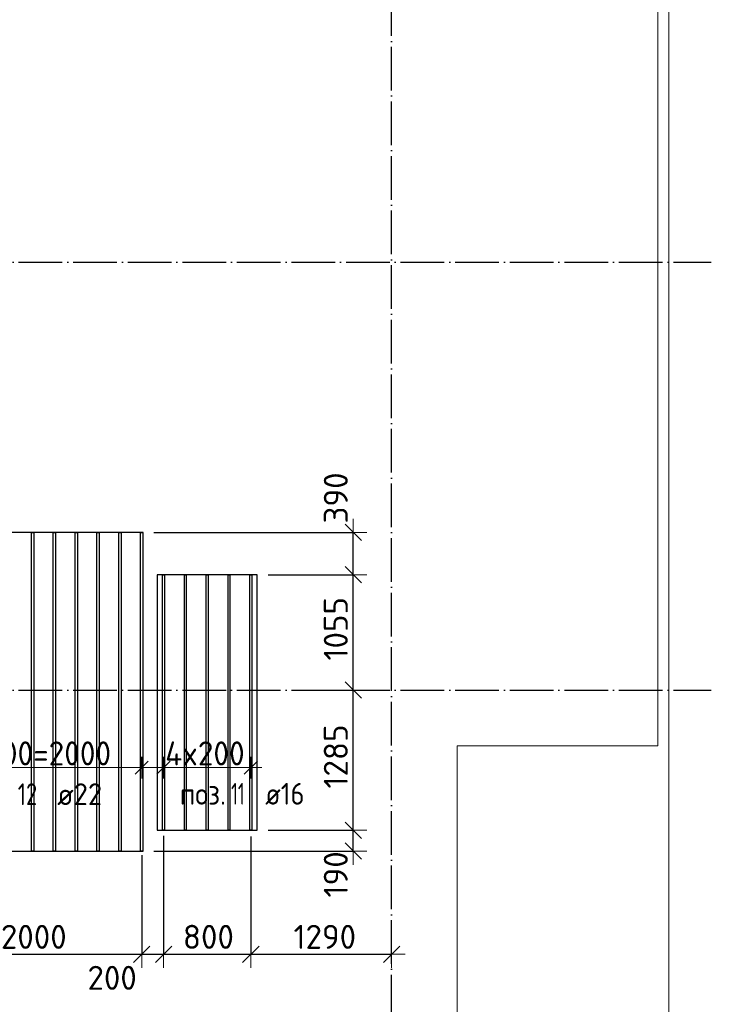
# Model space of a CAD drawing. Header units: millimetres. Extents: x -3725 to 93325, y -74170 to 82591.
# Tile 14 of 140: x 40492 to 46830, y -9540 to -518. Entities that reach past the tile are written whole.
import ezdxf

# ---------------------------------------------------------------- set-up
doc = ezdxf.new("R2010")
doc.units = ezdxf.units.MM
doc.header["$PDMODE"] = 65
for name, pattern in [('______11', [500, 400, -50, 0, -50]), ('______3', [500, 400, -100]), ('______5', [1100, 800, -100, 100, -100])]:
    doc.linetypes.add(name, pattern=pattern)
for name, color, linetype, lineweight in [('Standard', 7, 'Continuous', 25), ('Балка_ общее', 7, '______3', 13), ('Размерная линия_ общее', 7, 'Continuous', 13), ('Фундамент (1)', 7, 'Continuous', 35)]:
    doc.layers.add(name, color=color, linetype=linetype, lineweight=lineweight)
doc.layers.add('Арм.стержн.Доп. Арм ниж.зоны У', color=7, linetype='Continuous', lineweight=35, true_color=0x1cff1c)
doc.layers.add('Осевая линия_ общее', color=7, linetype='______5', lineweight=13, true_color=0xa0a0a0)
doc.styles.add('ISOCPEUR', font='ISOCPEUR')
doc.dimstyles.new('DIMSTYLE_3', dxfattribs={"dimtxt": 220, "dimasz": 250, "dimexe": 0, "dimexo": 0, "dimgap": 110, "dimtad": 2, "dimdec": 0, "dimrnd": 5, "dimzin": 12, "dimdsep": 46, "dimtxsty": 'ISOCPEUR', "dimblk1": 'ALL_ML_STRICH', "dimblk2": 'ALL_ML_STRICH', "dimsah": 1, "dimcen": 0, "dimclrd": 7, "dimclre": 256, "dimclrt": 7, "dimadec": 0, "dimazin": 0, "dimtfac": 1, "dimtdec": 0, "dimtix": 1, "dimtmove": 2, "dimatfit": 3, "dimfxl": 0, "dimtzin": 0, "dimlwd": 0, "dimlwe": -3, "dimarcsym": 0})
doc.dimstyles.new('DIMSTYLE_5', dxfattribs={"dimtxt": 220, "dimasz": 250, "dimexe": 0, "dimexo": 0, "dimgap": 110, "dimtad": 2, "dimdec": 0, "dimrnd": 5, "dimzin": 12, "dimdsep": 46, "dimtxsty": 'ISOCPEUR', "dimblk1": 'ALL_ML_STRICH', "dimblk2": 'ALL_ML_STRICH', "dimsah": 1, "dimcen": 0, "dimclrd": 7, "dimclre": 256, "dimclrt": 7, "dimadec": 0, "dimazin": 0, "dimtfac": 1, "dimtdec": 0, "dimtix": 1, "dimtmove": 2, "dimatfit": 3, "dimfxl": 0, "dimtvp": 1.2, "dimtzin": 0, "dimlwd": 0, "dimlwe": -3, "dimarcsym": 0})
doc.dimstyles.new('DIMSTYLE_9', dxfattribs={"dimtxt": 220, "dimasz": 250, "dimexe": 0, "dimexo": 0, "dimgap": 110, "dimtad": 0, "dimdec": 0, "dimrnd": 5, "dimzin": 12, "dimdsep": 46, "dimtxsty": 'ISOCPEUR', "dimblk1": 'ALL_ML_STRICH', "dimblk2": 'ALL_ML_STRICH', "dimsah": 1, "dimcen": 0, "dimclrd": 7, "dimclre": 256, "dimclrt": 7, "dimadec": 0, "dimazin": 0, "dimtfac": 1, "dimtdec": 0, "dimtix": 1, "dimtmove": 2, "dimatfit": 3, "dimfxl": 0, "dimtvp": 1.2, "dimtzin": 0, "dimlwd": 0, "dimlwe": -3, "dimarcsym": 0})

# ---------------------------------------------------------------- blocks, each defined once
blk = doc.blocks.new('СЛОЖНЫЙ_ОБЪЕКТ_2')
at = {"layer": 'Осевая линия_ общее', "color": 253, "linetype": '______11', "lineweight": -3, "true_color": 0xa0a0a0, "transparency": 33554687}
for p, q in [((43900, -14170), (43900, 9510)), ((27980, -2740), (46830, -2740)), ((27980, -6660), (46830, -6660))]:
    blk.add_line(p, q, dxfattribs=at)
blk = doc.blocks.new('ALL_ML_STRICH')
at = {"color": 0, "linetype": 'ByBlock', "lineweight": -2}
for p, q in [((0, -0.5), (0, 0.5)), ((-1, 0), (0.5, 0)), ((-0.3, -0.3), (0.3, 0.3))]:
    blk.add_line(p, q, dxfattribs=at)
blk = doc.blocks.new('*D229')
at = {"layer": 'DEFPOINTS', "color": 7, "linetype": 'Continuous', "lineweight": 13, "transparency": 33554687}
for p in [(39610.2, -8101.1), (41610.2, -8073.9), (39610.2, -9081.6)]:
    blk.add_point(p, dxfattribs=at)
at = {"layer": 'Размерная линия_ общее', "color": 253, "linetype": 'Continuous', "lineweight": -2, "true_color": 0xa0a0a0, "transparency": 33554687}
for p, q in [((39610.2, -8201.1), (39610.2, -9081.6)), ((41610.2, -8173.9), (41610.2, -9081.6))]:
    blk.add_line(p, q, dxfattribs=at)
at = {"layer": 'Размерная линия_ общее', "color": 7, "linetype": 'Continuous', "lineweight": -2, "transparency": 33554687}
blk.add_line((39610.2, -9081.6), (41610.2, -9081.6), dxfattribs=at)
at = {"layer": 'Размерная линия_ общее', "color": 7, "linetype": 'Continuous', "lineweight": 13, "transparency": 33554687, "xscale": 250, "yscale": 250, "zscale": 250, "rotation": 180}
blk.add_blockref('ALL_ML_STRICH', (39610.2, -9081.6), dxfattribs=at)
at = {"layer": 'Размерная линия_ общее', "color": 7, "linetype": 'Continuous', "lineweight": 13, "transparency": 33554687, "xscale": 250, "yscale": 250, "zscale": 250}
blk.add_blockref('ALL_ML_STRICH', (41610.2, -9081.6), dxfattribs=at)
at = {"layer": 'Размерная линия_ общее', "color": 7, "linetype": 'Continuous', "lineweight": 13, "transparency": 33554687, "insert": (40621.2, -8921.6), "char_height": 220, "width": 880, "attachment_point": 5, "style": 'ISOCPEUR'}
blk.add_mtext('\\A1;{2000}', dxfattribs=at)
blk = doc.blocks.new('*D230')
at = {"layer": 'DEFPOINTS', "color": 7, "linetype": 'Continuous', "lineweight": 13, "transparency": 33554687}
for p in [(41810.2, -7896.4), (41610.2, -8073.9), (41610.2, -9081.6)]:
    blk.add_point(p, dxfattribs=at)
at = {"layer": 'Размерная линия_ общее', "color": 253, "linetype": 'Continuous', "lineweight": -2, "true_color": 0xa0a0a0, "transparency": 33554687}
for p, q in [((41810.2, -7996.4), (41810.2, -9081.6)), ((41610.2, -8173.9), (41610.2, -9081.6))]:
    blk.add_line(p, q, dxfattribs=at)
at = {"layer": 'Размерная линия_ общее', "color": 7, "linetype": 'Continuous', "lineweight": -2, "transparency": 33554687}
blk.add_line((41610.2, -9081.6), (41810.2, -9081.6), dxfattribs=at)
at = {"layer": 'Размерная линия_ общее', "color": 7, "linetype": 'Continuous', "lineweight": 13, "transparency": 33554687, "xscale": 250, "yscale": 250, "zscale": 250, "rotation": 180}
blk.add_blockref('ALL_ML_STRICH', (41610.2, -9081.6), dxfattribs=at)
at = {"layer": 'Размерная линия_ общее', "color": 7, "linetype": 'Continuous', "lineweight": 13, "transparency": 33554687, "xscale": 250, "yscale": 250, "zscale": 250}
blk.add_blockref('ALL_ML_STRICH', (41810.2, -9081.6), dxfattribs=at)
at = {"layer": 'Размерная линия_ общее', "color": 7, "linetype": 'Continuous', "lineweight": 13, "transparency": 33554687, "insert": (41339.3, -9297), "char_height": 220, "width": 660, "attachment_point": 5, "style": 'ISOCPEUR'}
blk.add_mtext('\\A1;{200}', dxfattribs=at)
blk = doc.blocks.new('*D231')
at = {"layer": 'DEFPOINTS', "color": 7, "linetype": 'Continuous', "lineweight": 13, "transparency": 33554687}
for p in [(41810.2, -7896.4), (42610.2, -7902.2), (41810.2, -9081.6)]:
    blk.add_point(p, dxfattribs=at)
at = {"layer": 'Размерная линия_ общее', "color": 253, "linetype": 'Continuous', "lineweight": -2, "true_color": 0xa0a0a0, "transparency": 33554687}
for p, q in [((41810.2, -7996.4), (41810.2, -9081.6)), ((42610.2, -8002.2), (42610.2, -9081.6))]:
    blk.add_line(p, q, dxfattribs=at)
at = {"layer": 'Размерная линия_ общее', "color": 7, "linetype": 'Continuous', "lineweight": -2, "transparency": 33554687}
blk.add_line((41810.2, -9081.6), (42610.2, -9081.6), dxfattribs=at)
at = {"layer": 'Размерная линия_ общее', "color": 7, "linetype": 'Continuous', "lineweight": 13, "transparency": 33554687, "xscale": 250, "yscale": 250, "zscale": 250, "rotation": 180}
blk.add_blockref('ALL_ML_STRICH', (41810.2, -9081.6), dxfattribs=at)
at = {"layer": 'Размерная линия_ общее', "color": 7, "linetype": 'Continuous', "lineweight": 13, "transparency": 33554687, "xscale": 250, "yscale": 250, "zscale": 250}
blk.add_blockref('ALL_ML_STRICH', (42610.2, -9081.6), dxfattribs=at)
at = {"layer": 'Размерная линия_ общее', "color": 7, "linetype": 'Continuous', "lineweight": 13, "transparency": 33554687, "insert": (42221.2, -8921.6), "char_height": 220, "width": 660, "attachment_point": 5, "style": 'ISOCPEUR'}
blk.add_mtext('\\A1;{800}', dxfattribs=at)
blk = doc.blocks.new('*D232')
at = {"layer": 'DEFPOINTS', "color": 7, "linetype": 'Continuous', "lineweight": 13, "transparency": 33554687}
for p in [(42610.2, -7902.2), (42610.2, -9081.6), (43900, -9347.5)]:
    blk.add_point(p, dxfattribs=at)
at = {"layer": 'Размерная линия_ общее', "color": 253, "linetype": 'Continuous', "lineweight": -2, "true_color": 0xa0a0a0, "transparency": 33554687}
for p, q in [((42610.2, -8002.2), (42610.2, -9081.6)), ((43900, -9081.6), (43900, -9081.6))]:
    blk.add_line(p, q, dxfattribs=at)
at = {"layer": 'Размерная линия_ общее', "color": 7, "linetype": 'Continuous', "lineweight": -2, "transparency": 33554687}
blk.add_line((42610.2, -9081.6), (43900, -9081.6), dxfattribs=at)
at = {"layer": 'Размерная линия_ общее', "color": 7, "linetype": 'Continuous', "lineweight": 13, "transparency": 33554687, "xscale": 250, "yscale": 250, "zscale": 250, "rotation": 180}
blk.add_blockref('ALL_ML_STRICH', (42610.2, -9081.6), dxfattribs=at)
at = {"layer": 'Размерная линия_ общее', "color": 7, "linetype": 'Continuous', "lineweight": 13, "transparency": 33554687, "xscale": 250, "yscale": 250, "zscale": 250}
blk.add_blockref('ALL_ML_STRICH', (43900, -9081.6), dxfattribs=at)
at = {"layer": 'Размерная линия_ общее', "color": 7, "linetype": 'Continuous', "lineweight": 13, "transparency": 33554687, "insert": (43288.1, -8921.6), "char_height": 220, "width": 880, "attachment_point": 5, "style": 'ISOCPEUR'}
blk.add_mtext('\\A1;{1290}', dxfattribs=at)
blk = doc.blocks.new('*D233')
at = {"layer": 'DEFPOINTS', "color": 7, "linetype": 'Continuous', "lineweight": 13, "transparency": 33554687}
for p in [(42668.2, -7944.4), (41621.2, -8135.9), (43548.8, -8135.9)]:
    blk.add_point(p, dxfattribs=at)
at = {"layer": 'Размерная линия_ общее', "color": 253, "linetype": 'Continuous', "lineweight": -2, "true_color": 0xa0a0a0, "transparency": 33554687}
for p, q in [((42768.2, -7944.4), (43548.8, -7944.4)), ((41721.2, -8135.9), (43548.8, -8135.9))]:
    blk.add_line(p, q, dxfattribs=at)
at = {"layer": 'Размерная линия_ общее', "color": 7, "linetype": 'Continuous', "lineweight": -2, "transparency": 33554687}
blk.add_line((43548.8, -8135.9), (43548.8, -7944.4), dxfattribs=at)
at = {"layer": 'Размерная линия_ общее', "color": 7, "linetype": 'Continuous', "lineweight": 13, "transparency": 33554687, "xscale": 250, "yscale": 250, "zscale": 250}
for p, rotation in [((43548.8, -7944.4), 90), ((43548.8, -8135.9), 270)]:
    blk.add_blockref('ALL_ML_STRICH', p, dxfattribs=dict(at, rotation=rotation))
at = {"layer": 'Размерная линия_ общее', "color": 7, "linetype": 'Continuous', "lineweight": 13, "transparency": 33554687, "insert": (43388.6, -8349.3), "char_height": 220, "width": 660, "attachment_point": 5, "rotation": 90, "style": 'ISOCPEUR'}
blk.add_mtext('\\A1;{190}', dxfattribs=at)
blk = doc.blocks.new('*D234')
at = {"layer": 'DEFPOINTS', "color": 7, "linetype": 'Continuous', "lineweight": 13, "transparency": 33554687}
for p in [(43043.2, -6660), (42668.2, -7944.4), (43548.8, -7944.4)]:
    blk.add_point(p, dxfattribs=at)
at = {"layer": 'Размерная линия_ общее', "color": 253, "linetype": 'Continuous', "lineweight": -2, "true_color": 0xa0a0a0, "transparency": 33554687}
for p, q in [((43143.2, -6660), (43548.8, -6660)), ((42768.2, -7944.4), (43548.8, -7944.4))]:
    blk.add_line(p, q, dxfattribs=at)
at = {"layer": 'Размерная линия_ общее', "color": 7, "linetype": 'Continuous', "lineweight": -2, "transparency": 33554687}
blk.add_line((43548.8, -7944.4), (43548.8, -6660), dxfattribs=at)
at = {"layer": 'Размерная линия_ общее', "color": 7, "linetype": 'Continuous', "lineweight": 13, "transparency": 33554687, "xscale": 250, "yscale": 250, "zscale": 250}
for p, rotation in [((43548.8, -6660), 90), ((43548.8, -7944.4), 270)]:
    blk.add_blockref('ALL_ML_STRICH', p, dxfattribs=dict(at, rotation=rotation))
at = {"layer": 'Размерная линия_ общее', "color": 7, "linetype": 'Continuous', "lineweight": 13, "transparency": 33554687, "insert": (43388.8, -7269.2), "char_height": 220, "width": 880, "attachment_point": 5, "rotation": 90, "style": 'ISOCPEUR'}
blk.add_mtext('\\A1;{1285}', dxfattribs=at)
blk = doc.blocks.new('*D235')
at = {"layer": 'DEFPOINTS', "color": 7, "linetype": 'Continuous', "lineweight": 13, "transparency": 33554687}
for p in [(42668.2, -5604.4), (43043.2, -6660), (43548.8, -6660)]:
    blk.add_point(p, dxfattribs=at)
at = {"layer": 'Размерная линия_ общее', "color": 253, "linetype": 'Continuous', "lineweight": -2, "true_color": 0xa0a0a0, "transparency": 33554687}
for p, q in [((42768.2, -5604.4), (43548.8, -5604.4)), ((43143.2, -6660), (43548.8, -6660))]:
    blk.add_line(p, q, dxfattribs=at)
at = {"layer": 'Размерная линия_ общее', "color": 7, "linetype": 'Continuous', "lineweight": -2, "transparency": 33554687}
blk.add_line((43548.8, -6660), (43548.8, -5604.4), dxfattribs=at)
at = {"layer": 'Размерная линия_ общее', "color": 7, "linetype": 'Continuous', "lineweight": 13, "transparency": 33554687, "xscale": 250, "yscale": 250, "zscale": 250}
for p, rotation in [((43548.8, -5604.4), 90), ((43548.8, -6660), 270)]:
    blk.add_blockref('ALL_ML_STRICH', p, dxfattribs=dict(at, rotation=rotation))
at = {"layer": 'Размерная линия_ общее', "color": 7, "linetype": 'Continuous', "lineweight": 13, "transparency": 33554687, "insert": (43388.8, -6099.2), "char_height": 220, "width": 880, "attachment_point": 5, "rotation": 90, "style": 'ISOCPEUR'}
blk.add_mtext('\\A1;{1055}', dxfattribs=at)
blk = doc.blocks.new('*D236')
at = {"layer": 'DEFPOINTS', "color": 7, "linetype": 'Continuous', "lineweight": 13, "transparency": 33554687}
for p in [(41622.7, -5215.9), (42668.2, -5604.4), (43548.8, -5604.4)]:
    blk.add_point(p, dxfattribs=at)
at = {"layer": 'Размерная линия_ общее', "color": 253, "linetype": 'Continuous', "lineweight": -2, "true_color": 0xa0a0a0, "transparency": 33554687}
for p, q in [((41722.7, -5215.9), (43548.8, -5215.9)), ((42768.2, -5604.4), (43548.8, -5604.4))]:
    blk.add_line(p, q, dxfattribs=at)
at = {"layer": 'Размерная линия_ общее', "color": 7, "linetype": 'Continuous', "lineweight": -2, "transparency": 33554687}
blk.add_line((43548.8, -5604.4), (43548.8, -5215.9), dxfattribs=at)
at = {"layer": 'Размерная линия_ общее', "color": 7, "linetype": 'Continuous', "lineweight": 13, "transparency": 33554687, "xscale": 250, "yscale": 250, "zscale": 250}
for p, rotation in [((43548.8, -5215.9), 90), ((43548.8, -5604.4), 270)]:
    blk.add_blockref('ALL_ML_STRICH', p, dxfattribs=dict(at, rotation=rotation))
at = {"layer": 'Размерная линия_ общее', "color": 7, "linetype": 'Continuous', "lineweight": 13, "transparency": 33554687, "insert": (43388.9, -4900.4), "char_height": 220, "width": 660, "attachment_point": 5, "rotation": 90, "style": 'ISOCPEUR'}
blk.add_mtext('\\A1;{390}', dxfattribs=at)

msp = doc.modelspace()

# ---------------------------------------------------------------- linework, layer by layer
at = {"layer": 'Standard', "color": 7, "linetype": 'Continuous', "lineweight": 18, "transparency": 33554687}
msp.add_lwpolyline([(29250, -13460), (46440, -13460), (46440, 8380), (29250, 8380), (29250, -13460)], dxfattribs=at)
at = {"layer": 'Арм.стержн.Доп. Арм ниж.зоны У', "color": 253, "linetype": 'Continuous', "lineweight": -3, "true_color": 0xa0a0a0, "transparency": 33554687}
for p, q in [((41610.2, -7370.9), (41610.2, -7270.9)), ((41810.2, -7370.9), (41810.2, -7270.9)), ((42610.2, -7370.9), (42610.2, -7270.9)), ((41610.2, -7370.9), (41610.2, -7470.9)), ((41810.2, -7370.9), (41810.2, -7470.9)), ((42610.2, -7370.9), (42610.2, -7470.9))]:
    msp.add_line(p, q, dxfattribs=at)
at = {"layer": 'Арм.стержн.Доп. Арм ниж.зоны У', "color": 7, "linetype": 'Continuous', "lineweight": 25, "transparency": 33554687}
for p, q in [((41550.2, -7430.9), (41670.2, -7310.9)), ((41750.2, -7430.9), (41870.2, -7310.9)), ((42550.2, -7430.9), (42670.2, -7310.9))]:
    msp.add_line(p, q, dxfattribs=at)
at = {"layer": 'Арм.стержн.Доп. Арм ниж.зоны У', "color": 7, "linetype": 'Continuous', "lineweight": 13, "transparency": 33554687}
for p, q in [((41610.2, -7370.9), (41710.2, -7370.9)), ((41810.2, -7370.9), (41710.2, -7370.9)), ((41810.2, -7370.9), (42610.2, -7370.9)), ((42610.2, -7370.9), (42710.2, -7370.9))]:
    msp.add_line(p, q, dxfattribs=at)
at = {"layer": 'Арм.стержн.Доп. Арм ниж.зоны У', "color": 52, "linetype": 'Continuous', "lineweight": 25, "transparency": 33554687}
for points in [[(41622.7, -8135.9), (41622.7, -5215.9), (39597.7, -5215.9), (39597.7, -8135.9), (41622.7, -8135.9)], [(42668.2, -7944.4), (42668.2, -5604.4), (41752.2, -5604.4), (41752.2, -7944.4), (42668.2, -7944.4)]]:
    msp.add_lwpolyline(points, dxfattribs=at)
at = {"layer": 'Арм.стержн.Доп. Арм ниж.зоны У', "color": 7, "linetype": 'Continuous', "lineweight": 25, "transparency": 33554687}
for points in [[(40599.2, -8135.9), (40599.2, -5215.9), (40621.2, -5215.9), (40621.2, -8135.9), (40599.2, -8135.9)], [(40799.2, -8135.9), (40799.2, -5215.9), (40821.2, -5215.9), (40821.2, -8135.9), (40799.2, -8135.9)], [(40999.2, -8135.9), (40999.2, -5215.9), (41021.2, -5215.9), (41021.2, -8135.9), (40999.2, -8135.9)], [(41199.2, -8135.9), (41199.2, -5215.9), (41221.2, -5215.9), (41221.2, -8135.9), (41199.2, -8135.9)], [(41399.2, -8135.9), (41399.2, -5215.9), (41421.2, -5215.9), (41421.2, -8135.9), (41399.2, -8135.9)], [(41599.2, -8135.9), (41599.2, -5215.9), (41621.2, -5215.9), (41621.2, -8135.9), (41599.2, -8135.9)]]:
    msp.add_lwpolyline(points, dxfattribs=at)
at = {"layer": 'Арм.стержн.Доп. Арм ниж.зоны У', "color": 11, "linetype": 'Continuous', "lineweight": 25, "true_color": 0xff8c8c, "transparency": 33554687}
for points in [[(41802.2, -7944.4), (41802.2, -5604.4), (41818.2, -5604.4), (41818.2, -7944.4), (41802.2, -7944.4)], [(42002.2, -7944.4), (42002.2, -5604.4), (42018.2, -5604.4), (42018.2, -7944.4), (42002.2, -7944.4)], [(42202.2, -7944.4), (42202.2, -5604.4), (42218.2, -5604.4), (42218.2, -7944.4), (42202.2, -7944.4)], [(42402.2, -7944.4), (42402.2, -5604.4), (42418.2, -5604.4), (42418.2, -7944.4), (42402.2, -7944.4)], [(42602.2, -7944.4), (42602.2, -5604.4), (42618.2, -5604.4), (42618.2, -7944.4), (42602.2, -7944.4)]]:
    msp.add_lwpolyline(points, dxfattribs=at)
at = {"layer": 'Арм.стержн.Доп. Арм ниж.зоны У', "color": 7, "linetype": 'Continuous', "lineweight": 13, "transparency": 33554687}
msp.add_lwpolyline([(39610.2, -7370.9), (39677.2, -7370.9), (39677.2, -7370.9), (41610.2, -7370.9)], dxfattribs=at)
at = {"layer": 'Фундамент (1)', "color": 7, "lineweight": 18, "transparency": 33554687}
for p, q in [((46340, 1690), (46340, -7170)), ((44500, -7170), (44500, -13360)), ((46340, -7170), (44500, -7170))]:
    msp.add_line(p, q, dxfattribs=at)
at = {"layer": 'Фундамент (1)', "color": 7, "linetype": 'Continuous', "lineweight": 18, "transparency": 33554687}
for p, q in [((46340, 1690), (46340, -7170)), ((44500, -7170), (44500, -13360)), ((46340, -7170), (44500, -7170))]:
    msp.add_line(p, q, dxfattribs=at)

# ---------------------------------------------------------------- block references
at = {"layer": 'Балка_ общее', "color": 7, "linetype": 'Continuous', "lineweight": 13, "transparency": 33554687}
msp.add_blockref('СЛОЖНЫЙ_ОБЪЕКТ_2', (0, 0), dxfattribs=at)

# ---------------------------------------------------------------- texts
at = {"layer": 'Арм.стержн.Доп. Арм ниж.зоны У', "color": 7, "linetype": 'Continuous', "lineweight": 13, "transparency": 33554687, "char_height": 220, "attachment_point": 7, "style": 'ISOCPEUR'}
for s, insert, width in [('\\W0.95;10x200=2000', (39796.2, -7350.9), 1753.129), ('\\W0.95;4x200', (41825.2, -7350.9), 895.564)]:
    msp.add_mtext(s, dxfattribs=dict(at, insert=insert, width=width))
at = {"layer": 'Арм.стержн.Доп. Арм ниж.зоны У', "color": 7, "linetype": 'Continuous', "lineweight": 25, "transparency": 33554687, "char_height": 200, "attachment_point": 7, "style": 'ISOCPEUR'}
for s, insert, width in [('\\W0.75;12', (40474.6, -7714.7), 314.854), ('\\W0.95; ø22 ', (40714.6, -7714.7), 794.384), ('\\W0.92;поз.', (41958.7, -7710.8), 561.646), ('\\W0.63;11', (42428.7, -7710.8), 262.5), ('\\W0.89; ø16 ', (42628.7, -7710.8), 749.105)]:
    msp.add_mtext(s, dxfattribs=dict(at, insert=insert, width=width))

# ---------------------------------------------------------------- dimensions: what is measured, and where the dimension line sits
at = {"layer": 'Размерная линия_ общее', "color": 7, "linetype": 'Continuous', "lineweight": 13, "transparency": 33554687}
for base, p1, p2, dimstyle, picture, middle in [((43548.7939, -5215.9299), (42768.1686, -5604.3786), (41722.6686, -5215.9299), 'DIMSTYLE_5', '*D236', (43388.947, -4900.4365)), ((43548.8, -5604.4), (43143.2, -6660), (42768.2, -5604.4), 'DIMSTYLE_3', '*D235', (43388.8, -6099.2)), ((43548.8, -6660), (42768.2, -7944.4), (43143.2, -6660), 'DIMSTYLE_3', '*D234', (43388.8, -7269.2)), ((43548.7939, -7944.3786), (41721.1686, -8135.9299), (42768.1686, -7944.3786), 'DIMSTYLE_5', '*D233', (43388.6279, -8349.3071))]:
    dim = msp.add_linear_dim(base=base, p1=p1, p2=p2, angle=90, dimstyle=dimstyle, override={"dimpost": '<>', "dimclrd": 7, "dimclre": 253, "dimclrt": 7, "dimlwd": 0, "dimlwe": 65533}, dxfattribs=at)
    dim.commit()
    dim.dimension.update_dxf_attribs({"geometry": picture, "text_midpoint": middle, "dimtype": 160})
for base, p1, p2, dimstyle, picture, middle in [((41810.2, -9081.6), (41610.2, -8173.9), (41810.2, -7996.4), 'DIMSTYLE_9', '*D230', (41339.3, -9297)), ((42610.2, -9081.6), (41810.2, -7996.4), (42610.2, -8002.2), 'DIMSTYLE_3', '*D231', (42221.2, -8921.6)), ((43900, -9081.6), (42610.2, -8002.2), (43900, -9081.6), 'DIMSTYLE_3', '*D232', (43288.1, -8921.6)), ((41610.2, -9081.6), (39610.2, -8201.1), (41610.2, -8173.9), 'DIMSTYLE_3', '*D229', (40621.2, -8921.6))]:
    dim = msp.add_linear_dim(base=base, p1=p1, p2=p2, dimstyle=dimstyle, override={"dimpost": '<>', "dimclrd": 7, "dimclre": 253, "dimclrt": 7, "dimlwd": 0, "dimlwe": 65533}, dxfattribs=at)
    dim.commit()
    dim.dimension.update_dxf_attribs({"geometry": picture, "text_midpoint": middle, "dimtype": 160})

doc.saveas('drawing.dxf')
